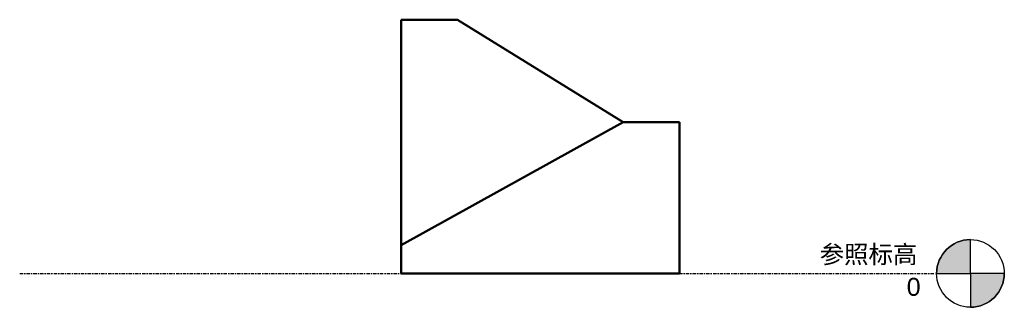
# Model space of a CAD drawing. Header units: millimetres. Extents: x -1352 to 2139, y -120 to 900.
import ezdxf

# ---------------------------------------------------------------- set-up
doc = ezdxf.new("R2010")
doc.units = ezdxf.units.MM
doc.linetypes.add('点划线', pattern=[23.999999, 12, -6, 0, -6])
doc.layers.add('A-FLOR-LEVL', color=51, linetype='Continuous', lineweight=30)
doc.layers.add('A-GENM', color=13, linetype='Continuous', lineweight=40)
doc.styles.add('Arial', font='arial.ttf', dxfattribs={"height": 63.5})
doc.styles.add('微软雅黑', font='txt', dxfattribs={"height": 63.5})

# ---------------------------------------------------------------- blocks, each defined once
blk = doc.blocks.new('族几何图形组合_3137-前')
at = {"layer": 'A-GENM'}
for p, q in [((0, 900), (0, 100)), ((200, 900), (0, 900)), ((0, 900), (200, 900)), ((0, 0), (0, 900)), ((0, 900), (0, 900)), ((787.2, 536.3), (200, 900)), ((200, 900), (787.2, 536.3)), ((200, 900), (200, 900)), ((0, 100), (787.2, 536.3)), ((787.2, 536.3), (0, 100)), ((787.2, 536.3), (987.2, 536.3)), ((787.2, 536.3), (787.2, 536.3)), ((987.2, 536.3), (787.2, 536.3)), ((787.2, 536.3), (787.2, 536.3)), ((987.2, 536.3), (987.2, 0)), ((987.2, 0), (987.2, 536.3)), ((987.2, 536.3), (987.2, 536.3)), ((0, 100), (0, 100)), ((0, 100), (0, 0)), ((987.2, 0), (0, 0)), ((0, 0), (987.2, 0)), ((0, 0), (0, 0)), ((987.2, 0), (987.2, 0))]:
    blk.add_line(p, q, dxfattribs=at)
blk = doc.blocks.new('标高 - 6 mm-913-前')
at = {"layer": 'A-FLOR-LEVL'}
h = blk.add_hatch(color=256, dxfattribs=at)
edge = h.paths.add_edge_path(flags=0)
edge.add_line((2019, 0), (1899, 0))
edge.add_arc((2019, 0), 120, 90, 180, ccw=False)
edge.add_line((2019, 120), (2019, 0))
h = blk.add_hatch(color=256, dxfattribs=at)
edge = h.paths.add_edge_path(flags=0)
edge.add_line((2019, -120), (2019, 0))
edge.add_line((2019, 0), (2139, 0))
edge.add_arc((2019, 0), 120, 270, 360, ccw=False)
for p, q in [((2019, 0), (2019, 120)), ((1899, 0), (2019, 0)), ((2139, 0), (2019, 0)), ((2019, 0), (2019, -120))]:
    blk.add_line(p, q, dxfattribs=at)
blk.add_circle((2019, 0), 120, dxfattribs=at)
for start, end in [(90, 180), (270, 360)]:
    blk.add_arc((2019, 0), 120, start, end, dxfattribs=at)

msp = doc.modelspace()

# ---------------------------------------------------------------- linework, layer by layer
at = {"layer": 'A-FLOR-LEVL', "linetype": '点划线'}
msp.add_line((-1352, 0), (1899, 0), dxfattribs=at)

# ---------------------------------------------------------------- block references
at = {"lineweight": 40}
msp.add_blockref('族几何图形组合_3137-前', (0, 0), dxfattribs=at)
at = {"layer": 'A-FLOR-LEVL'}
msp.add_blockref('标高 - 6 mm-913-前', (0, 0), dxfattribs=at)

# ---------------------------------------------------------------- texts
at = {"layer": 'A-FLOR-LEVL', "char_height": 63.5, "attachment_point": 1}
for s, insert, width, style in [('参照标高', (1484.3, 99.5), 429.704, '微软雅黑'), ('\\fArial|b0|i0|c134|p34|;0', (1793, -15.7), 59.325, 'Arial')]:
    msp.add_mtext(s, dxfattribs=dict(at, insert=insert, width=width, style=style))

doc.saveas('drawing.dxf')
